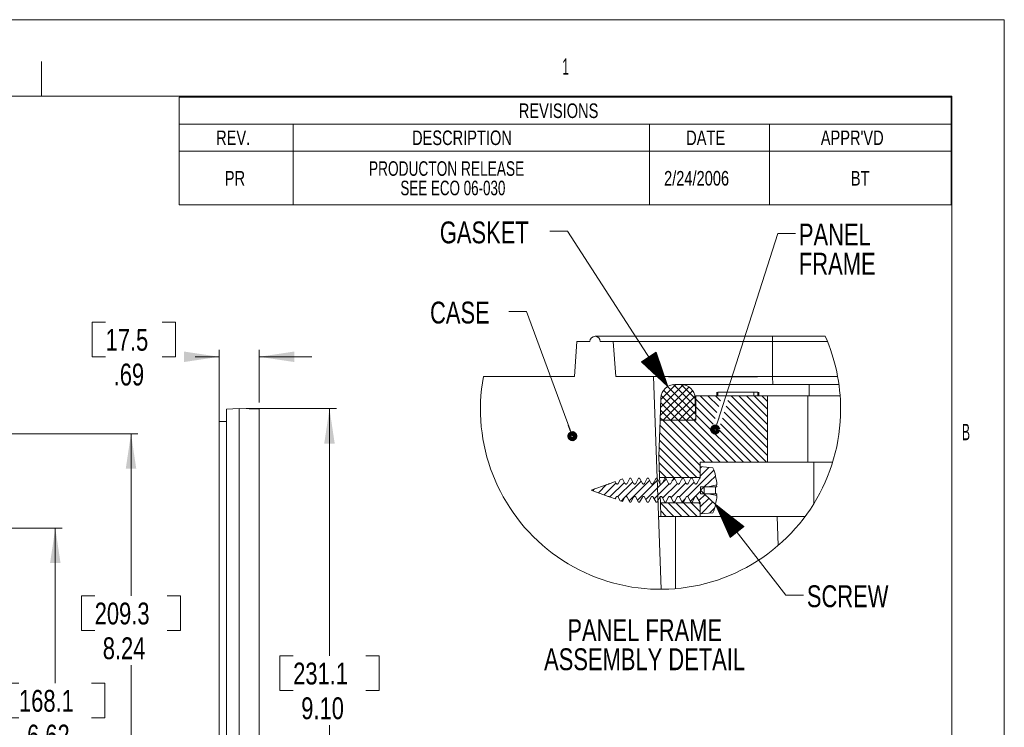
# Model space of a CAD drawing. Header units: inches. Extents: x 0 to 11, y 0 to 8.5.
# Tile 5 of 5: x 5.4 to 11, y 4.5 to 8.5. Entities that reach past the tile are written whole.
import ezdxf

# ---------------------------------------------------------------- set-up
doc = ezdxf.new("R2010")
doc.units = ezdxf.units.IN
doc.header["$MEASUREMENT"] = 0
doc.layers.add('SLD-0', color=7, linetype='Continuous', lineweight=0)
doc.styles.add('SLDTEXTSTYLE2', font='TXT', dxfattribs={"width": 0.75})
doc.styles.add('SLDTEXTSTYLE6', font='TXT', dxfattribs={"width": 0.552632})
doc.styles.add('SLDTEXTSTYLE7', font='TXT', dxfattribs={"width": 0.703125})
doc.styles.add('SLDTEXTSTYLE8', font='TXT', dxfattribs={"width": 0.6875})
doc.dimstyles.new('SLDDIMSTYLE0', dxfattribs={"dimtxt": 0.166667, "dimasz": 0.2, "dimexe": 0, "dimexo": 0.0625, "dimgap": 0.041667, "dimtad": 0, "dimtih": 1, "dimtoh": 1, "dimlfac": 3, "dimzin": 12, "dimdsep": 46, "dimtxsty": 'SLDTEXTSTYLE2', "dimsah": 1, "dimcen": 0.09, "dimadec": 0, "dimazin": 0, "dimtfac": 1, "dimtofl": 0, "dimtmove": 0, "dimatfit": 3, "dimfxl": 1, "dimtolj": 1, "dimtzin": 12, "dimarcsym": 0})
doc.dimstyles.new('SLDDIMSTYLE1', dxfattribs={"dimtxt": 0.166667, "dimasz": 0.2, "dimexe": 0, "dimexo": 0.0625, "dimgap": 0.041667, "dimtad": 0, "dimtih": 1, "dimtoh": 1, "dimlfac": 3, "dimzin": 4, "dimdsep": 46, "dimtxsty": 'SLDTEXTSTYLE2', "dimsah": 1, "dimcen": 0.09, "dimadec": 0, "dimazin": 0, "dimtfac": 1, "dimtofl": 0, "dimtmove": 0, "dimatfit": 3, "dimfxl": 1, "dimtolj": 1, "dimtzin": 12, "dimarcsym": 0})

# ---------------------------------------------------------------- blocks, each defined once
blk = doc.blocks.new('SW_TABLEANNOTATION_0')
at = {"color": 7, "linetype": 'Continuous', "lineweight": 0}
for p, q in [((0, 0), (0, -0.6173)), ((4.4165, 0), (0, 0)), ((4.4165, -0.6173), (4.4165, 0)), ((0, -0.1546), (4.4165, -0.1546)), ((0.6528, -0.1546), (0.6528, -0.3091)), ((2.691, -0.1546), (2.691, -0.3091)), ((3.3774, -0.1546), (3.3774, -0.3091)), ((0, -0.3091), (4.4165, -0.3091)), ((0.6528, -0.3091), (0.6528, -0.6173)), ((2.691, -0.3091), (2.691, -0.6173)), ((3.3774, -0.3091), (3.3774, -0.6173)), ((0, -0.6173), (4.4165, -0.6173))]:
    blk.add_line(p, q, dxfattribs=at)
at = {"color": 7, "linetype": 'Continuous', "lineweight": 0, "attachment_point": 1}
for s, insert, char_height, style in [('REVISIONS', (1.9433, -0.0369), 0.08333, 'SLDTEXTSTYLE2'), ('REV.', (0.212, -0.1915), 0.08333, 'SLDTEXTSTYLE2'), ('DESCRIPTION', (1.3326, -0.1915), 0.083333, 'SLDTEXTSTYLE2'), ('DATE', (2.9006, -0.1915), 0.08333, 'SLDTEXTSTYLE2'), ("APPR'VD", (3.6706, -0.1915), 0.08333, 'SLDTEXTSTYLE2'), ('PRODUCTON RELEASE ', (1.0861, -0.3673), 0.083333, 'SLDTEXTSTYLE7'), ('PR', (0.2618, -0.4228), 0.08333, 'SLDTEXTSTYLE2'), ('2/24/2006', (2.7743, -0.4228), 0.08333, 'SLDTEXTSTYLE2'), ('BT', (3.8426, -0.4228), 0.08333, 'SLDTEXTSTYLE2'), ('SEE ECO 06-030', (1.2661, -0.4784), 0.083333, 'SLDTEXTSTYLE8')]:
    blk.add_mtext(s, dxfattribs=dict(at, insert=insert, char_height=char_height, style=style))
blk = doc.blocks.new('*D8')
at = {"layer": 'SLD-0'}
for p, q in [((4.7138, 5.5934), (5.6112, 5.5934)), ((5.5719, 5.5934), (5.5719, 4.7076)), ((5.2882, 4.7076), (5.2882, 4.5091)), ((5.2882, 4.7076), (5.3642, 4.7076)), ((5.8555, 4.7076), (5.7796, 4.7076)), ((5.8555, 4.7076), (5.8555, 4.5091)), ((5.2882, 4.5091), (5.3642, 4.5091)), ((5.8555, 4.5091), (5.7796, 4.5091)), ((5.5719, 3.3868), (5.5719, 4.3105)), ((4.1904, 3.3868), (5.6112, 3.3868))]:
    blk.add_line(p, q, dxfattribs=at)
for points in [[(5.5719, 5.5934), (5.5419, 5.3934), (5.6019, 5.3934)], [(5.5719, 3.3868), (5.6019, 3.5868), (5.5419, 3.5868)]]:
    blk.add_solid(points, dxfattribs=at)
at = {"layer": 'SLD-0', "char_height": 0.125, "attachment_point": 1, "style": 'SLDTEXTSTYLE2'}
for s, insert in [('168.1', (5.3642, 4.6687)), ('6.62', (5.4103, 4.4702))]:
    blk.add_mtext(s, dxfattribs=dict(at, insert=insert))
blk = doc.blocks.new('*D12')
at = {"layer": 'SLD-0'}
for p, q in [((4.1904, 6.1334), (6.0442, 6.1334)), ((6.0049, 6.1334), (6.0049, 5.2067)), ((5.7212, 5.2067), (5.7212, 5.0082)), ((5.7212, 5.2067), (5.7972, 5.2067)), ((6.2885, 5.2067), (6.2126, 5.2067)), ((6.2885, 5.2067), (6.2885, 5.0082)), ((5.7212, 5.0082), (5.7972, 5.0082)), ((6.2885, 5.0082), (6.2126, 5.0082)), ((6.0049, 3.3868), (6.0049, 4.8097)), ((4.1904, 3.3868), (6.0442, 3.3868))]:
    blk.add_line(p, q, dxfattribs=at)
for points in [[(6.0049, 6.1334), (5.9749, 5.9334), (6.0349, 5.9334)], [(6.0049, 3.3868), (6.0349, 3.5868), (5.9749, 3.5868)]]:
    blk.add_solid(points, dxfattribs=at)
at = {"layer": 'SLD-0', "char_height": 0.125, "attachment_point": 1, "style": 'SLDTEXTSTYLE2'}
for s, insert in [('209.3', (5.7972, 5.1679)), ('8.24', (5.8433, 4.9693))]:
    blk.add_mtext(s, dxfattribs=dict(at, insert=insert))
blk = doc.blocks.new('*D14')
at = {"layer": 'SLD-0'}
for p, q in [((5.7835, 6.7716), (5.7835, 6.573)), ((5.7835, 6.7716), (5.8595, 6.7716)), ((6.2585, 6.7716), (6.1825, 6.7716)), ((6.2585, 6.7716), (6.2585, 6.573)), ((6.5085, 6.0255), (6.5085, 6.6124)), ((6.7385, 6.3121), (6.7385, 6.6124)), ((5.7835, 6.573), (5.8595, 6.573)), ((6.2585, 6.573), (6.1825, 6.573)), ((6.5085, 6.573), (6.3717, 6.573)), ((6.7385, 6.573), (7.0385, 6.573))]:
    blk.add_line(p, q, dxfattribs=at)
for points in [[(6.5085, 6.573), (6.3085, 6.603), (6.3085, 6.543)], [(6.7385, 6.573), (6.9385, 6.543), (6.9385, 6.603)]]:
    blk.add_solid(points, dxfattribs=at)
at = {"layer": 'SLD-0', "char_height": 0.125, "attachment_point": 1, "style": 'SLDTEXTSTYLE2'}
for s, insert in [('17.5', (5.8595, 6.7327)), ('.69', (5.9057, 6.5342))]:
    blk.add_mtext(s, dxfattribs=dict(at, insert=insert))
blk = doc.blocks.new('*D15')
at = {"layer": 'SLD-0'}
for p, q in [((6.6629, 6.2768), (7.1795, 6.2768)), ((7.1401, 6.2768), (7.1401, 4.8636)), ((6.8565, 4.8636), (6.8565, 4.6651)), ((6.8565, 4.8636), (6.9324, 4.8636)), ((7.4238, 4.8636), (7.3478, 4.8636)), ((7.4238, 4.8636), (7.4238, 4.6651)), ((6.8565, 4.6651), (6.9324, 4.6651)), ((7.4238, 4.6651), (7.3478, 4.6651)), ((7.1401, 3.2434), (7.1401, 4.4666)), ((6.6629, 3.2434), (7.1795, 3.2434))]:
    blk.add_line(p, q, dxfattribs=at)
for points in [[(7.1401, 6.2768), (7.1101, 6.0768), (7.1701, 6.0768)], [(7.1401, 3.2434), (7.1701, 3.4434), (7.1101, 3.4434)]]:
    blk.add_solid(points, dxfattribs=at)
at = {"layer": 'SLD-0', "char_height": 0.125, "attachment_point": 1, "style": 'SLDTEXTSTYLE2'}
for s, insert in [('231.1', (6.9324, 4.8248)), ('9.10', (6.9786, 4.6262))]:
    blk.add_mtext(s, dxfattribs=dict(at, insert=insert))

msp = doc.modelspace()

# ---------------------------------------------------------------- linework, layer by layer
at = {"color": 7, "linetype": 'Continuous', "lineweight": 15}
for p, q in [((6.5519, 6.2743), (6.6235, 6.2768)), ((6.5519, 5.9861), (6.5519, 6.2743)), ((6.6235, 6.2768), (6.6235, 5.9886)), ((6.6235, 6.2768), (6.7385, 6.2728)), ((6.7385, 6.2728), (6.7385, 5.9846)), ((6.5085, 6.2028), (6.5519, 6.2028)), ((6.5085, 5.9861), (6.5085, 6.2028)), ((6.5085, 3.5341), (6.5085, 5.9861)), ((6.5519, 3.5341), (6.5519, 5.9861)), ((6.6235, 3.5316), (6.6235, 5.9886)), ((6.7385, 3.5356), (6.7385, 5.9846))]:
    msp.add_line(p, q, dxfattribs=at)
at = {"layer": 'SLD-0', "color": 179, "linetype": 'Continuous'}
for p, q in [((0, 8.5), (11, 8.5)), ((11, 0), (11, 8.5)), ((10.7, 8.0635), (0.287, 8.0635)), ((10.7, 0.404), (10.7, 8.0635)), ((8.555, 6.6601), (8.5411, 6.4601)), ((8.555, 6.6601), (8.6291, 6.6601)), ((9.6736, 6.6901), (8.6591, 6.6901)), ((8.6891, 6.6601), (8.7631, 6.6601)), ((8.7771, 6.4601), (8.7631, 6.6601)), ((8.7631, 6.6601), (9.6736, 6.6601)), ((9.976, 6.6901), (9.6736, 6.6901)), ((9.6736, 6.6901), (9.6736, 6.6601)), ((9.6736, 6.6601), (9.6736, 6.4601)), ((9.6736, 6.6601), (9.9887, 6.6601)), ((8.0205, 6.4601), (8.5411, 6.4601)), ((8.7771, 6.4601), (8.9941, 6.4601)), ((8.9941, 6.4601), (9.0365, 5.2439)), ((9.6736, 6.4601), (8.9941, 6.4601)), ((10.0468, 6.4601), (9.6736, 6.4601)), ((9.6752, 6.4151), (9.6736, 6.4601)), ((9.1965, 6.4016), (9.0324, 6.2375)), ((9.1648, 6.4141), (9.034, 6.2833)), ((9.1217, 6.4151), (9.0356, 6.3291)), ((9.2186, 6.3795), (9.0492, 6.2101)), ((9.0513, 6.3823), (9.2235, 6.2101)), ((9.0743, 6.4035), (9.2353, 6.2425)), ((9.1073, 6.4147), (9.2337, 6.2883)), ((9.152, 6.4151), (9.1158, 6.4151)), ((9.152, 6.4151), (9.1158, 6.4151)), ((9.1511, 6.4151), (9.2321, 6.3341)), ((9.8839, 6.4151), (9.152, 6.4151)), ((9.3551, 6.3701), (9.3551, 6.3501)), ((9.361, 6.3701), (9.361, 6.3501)), ((9.5666, 6.3701), (9.361, 6.3701)), ((9.5666, 6.3701), (9.5666, 6.3501)), ((9.5901, 6.3701), (9.5666, 6.3701)), ((9.5901, 6.3701), (9.5901, 6.3501)), ((9.596, 6.3701), (9.596, 6.3501)), ((10.0541, 6.4151), (9.8839, 6.4151)), ((9.8839, 6.4151), (9.8839, 6.3501)), ((9.0359, 6.3379), (9.0314, 6.2101)), ((9.0314, 6.2101), (9.0359, 6.3379)), ((9.0349, 6.3103), (9.1351, 6.2101)), ((9.0376, 6.3518), (9.1793, 6.2101)), ((9.231, 6.3477), (9.0934, 6.2101)), ((9.2364, 6.2101), (9.232, 6.3379)), ((9.232, 6.3379), (9.2364, 6.2101)), ((9.236, 6.3379), (9.232, 6.3379)), ((9.646, 6.3501), (9.236, 6.3501)), ((9.236, 6.3501), (9.236, 6.2101)), ((9.236, 6.3501), (9.236, 6.2101)), ((9.646, 6.3501), (9.236, 6.3501)), ((9.3456, 6.2206), (9.236, 6.3302)), ((9.3561, 6.2543), (9.2603, 6.3501)), ((9.3666, 6.288), (9.3045, 6.3501)), ((9.3772, 6.3216), (9.3487, 6.3501)), ((9.646, 6.097), (9.4191, 6.3239)), ((9.646, 6.1412), (9.437, 6.3501)), ((9.646, 6.1854), (9.4812, 6.3501)), ((9.646, 6.2296), (9.5254, 6.3501)), ((9.646, 6.2738), (9.5696, 6.3501)), ((9.646, 6.318), (9.6138, 6.3501)), ((9.646, 5.9701), (9.646, 6.3501)), ((9.646, 6.3501), (9.646, 5.9701)), ((9.646, 6.3501), (9.876, 6.3501)), ((9.876, 6.3501), (9.876, 5.9701)), ((10.061, 6.3501), (9.876, 6.3501)), ((9.0334, 6.2676), (9.0909, 6.2101)), ((9.2331, 6.3056), (9.1376, 6.2101)), ((9.2346, 6.2629), (9.1818, 6.2101)), ((9.3351, 6.1869), (9.236, 6.286)), ((9.646, 6.0086), (9.3981, 6.2565)), ((9.646, 6.0528), (9.4086, 6.2902)), ((9.0311, 6.2101), (9.0239, 6.0051)), ((9.0239, 6.0051), (9.0311, 6.2101)), ((9.236, 6.2101), (9.0311, 6.2101)), ((9.236, 6.2101), (9.0311, 6.2101)), ((9.0314, 6.2101), (9.2364, 6.2101)), ((9.032, 6.2249), (9.0467, 6.2101)), ((9.2867, 5.9701), (9.0467, 6.2101)), ((9.3309, 5.9701), (9.0909, 6.2101)), ((9.3751, 5.9701), (9.1351, 6.2101)), ((9.4193, 5.9701), (9.1793, 6.2101)), ((9.4635, 5.9701), (9.2235, 6.2101)), ((9.236, 6.2201), (9.226, 6.2101)), ((9.5077, 5.9701), (9.236, 6.2418)), ((9.6403, 5.9701), (9.3875, 6.2228)), ((9.261, 5.9075), (9.0286, 6.1398)), ((9.261, 5.9517), (9.0301, 6.1825)), ((9.5519, 5.9701), (9.3665, 6.1555)), ((9.5961, 5.9701), (9.377, 6.1892)), ((9.2421, 5.8821), (9.0271, 6.0971)), ((9.1979, 5.8821), (9.0257, 6.0544)), ((9.0239, 6.0051), (9.0282, 5.8821)), ((9.0239, 6.0051), (9.0282, 5.8821)), ((9.1537, 5.8821), (9.0242, 6.0117)), ((9.261, 5.8821), (9.261, 5.9701)), ((9.261, 5.9701), (9.646, 5.9701)), ((9.261, 5.9701), (9.646, 5.9701)), ((9.261, 5.9701), (9.261, 5.8821)), ((9.876, 5.9701), (9.646, 5.9701)), ((10.0179, 5.9701), (9.876, 5.9701)), ((9.911, 5.9701), (9.911, 5.7341)), ((9.1096, 5.8821), (9.0253, 5.9664)), ((9.0654, 5.8821), (9.0269, 5.9206)), ((9.3386, 5.925), (9.1879, 5.7743)), ((9.3336, 5.9388), (9.261, 5.9451)), ((9.261, 5.9451), (9.261, 5.8791)), ((9.261, 5.9451), (9.261, 5.8791)), ((9.261, 5.9451), (9.3336, 5.9388)), ((9.2696, 5.9444), (9.261, 5.9357)), ((9.3103, 5.9408), (9.261, 5.8915)), ((8.7743, 5.8596), (8.7412, 5.8477)), ((8.7412, 5.8477), (8.7743, 5.8596)), ((8.7797, 5.8492), (8.7743, 5.8596)), ((8.7743, 5.8596), (8.7797, 5.8492)), ((8.8747, 5.8588), (8.7896, 5.7737)), ((8.803, 5.8698), (8.7922, 5.8492)), ((8.7922, 5.8492), (8.803, 5.8698)), ((8.8164, 5.8746), (8.803, 5.8698)), ((8.803, 5.8698), (8.8164, 5.8746)), ((8.8297, 5.8492), (8.8164, 5.8746)), ((8.8164, 5.8746), (8.8297, 5.8492)), ((8.9227, 5.8626), (8.8355, 5.7754)), ((8.8579, 5.8791), (8.8422, 5.8492)), ((8.8422, 5.8492), (8.8579, 5.8791)), ((8.9707, 5.8664), (8.8536, 5.7493)), ((8.8641, 5.8791), (8.8579, 5.8791)), ((8.8641, 5.8791), (8.8579, 5.8791)), ((8.8797, 5.8492), (8.8641, 5.8791)), ((8.8641, 5.8791), (8.8797, 5.8492)), ((8.9079, 5.8791), (8.8922, 5.8492)), ((8.8922, 5.8492), (8.9079, 5.8791)), ((9.0187, 5.8703), (8.9016, 5.7531)), ((8.9141, 5.8791), (8.9079, 5.8791)), ((8.9141, 5.8791), (8.9079, 5.8791)), ((8.9297, 5.8492), (8.9141, 5.8791)), ((8.9141, 5.8791), (8.9297, 5.8492)), ((8.9579, 5.8791), (8.9422, 5.8492)), ((8.9422, 5.8492), (8.9579, 5.8791)), ((8.9641, 5.8791), (8.9579, 5.8791)), ((8.9641, 5.8791), (8.9579, 5.8791)), ((8.9797, 5.8492), (8.9641, 5.8791)), ((8.9641, 5.8791), (8.9797, 5.8492)), ((9.0079, 5.8791), (8.9922, 5.8492)), ((8.9922, 5.8492), (9.0079, 5.8791)), ((9.0141, 5.8791), (9.0079, 5.8791)), ((9.0141, 5.8791), (9.0079, 5.8791)), ((9.0297, 5.8492), (9.0141, 5.8791)), ((9.0141, 5.8791), (9.0297, 5.8492)), ((9.0282, 5.8821), (9.261, 5.8821)), ((9.0282, 5.8821), (9.261, 5.8821)), ((9.0579, 5.8791), (9.0422, 5.8492)), ((9.0422, 5.8492), (9.0579, 5.8791)), ((9.0667, 5.8741), (9.0426, 5.8499)), ((9.0641, 5.8791), (9.0579, 5.8791)), ((9.0641, 5.8791), (9.0579, 5.8791)), ((9.0797, 5.8492), (9.0641, 5.8791)), ((9.0641, 5.8791), (9.0797, 5.8492)), ((9.1079, 5.8791), (9.0922, 5.8492)), ((9.0922, 5.8492), (9.1079, 5.8791)), ((9.1148, 5.8779), (9.099, 5.8621)), ((9.1141, 5.8791), (9.1079, 5.8791)), ((9.1141, 5.8791), (9.1079, 5.8791)), ((9.1297, 5.8492), (9.1141, 5.8791)), ((9.1141, 5.8791), (9.1297, 5.8492)), ((9.1579, 5.8791), (9.1422, 5.8492)), ((9.1422, 5.8492), (9.1579, 5.8791)), ((9.1602, 5.8791), (9.1553, 5.8743)), ((9.1641, 5.8791), (9.1579, 5.8791)), ((9.1641, 5.8791), (9.1579, 5.8791)), ((9.1797, 5.8492), (9.1641, 5.8791)), ((9.1641, 5.8791), (9.1797, 5.8492)), ((9.2079, 5.8791), (9.1922, 5.8492)), ((9.1922, 5.8492), (9.2079, 5.8791)), ((9.2141, 5.8791), (9.2079, 5.8791)), ((9.2141, 5.8791), (9.2079, 5.8791)), ((9.2297, 5.8492), (9.2141, 5.8791)), ((9.2141, 5.8791), (9.2297, 5.8492)), ((9.2579, 5.8791), (9.2422, 5.8492)), ((9.2422, 5.8492), (9.2579, 5.8791)), ((9.261, 5.8791), (9.2579, 5.8791)), ((9.261, 5.8791), (9.2579, 5.8791)), ((9.284, 5.8301), (9.3485, 5.8911)), ((9.284, 5.8301), (9.3485, 5.8911)), ((8.7349, 5.8455), (8.636, 5.8101)), ((8.636, 5.8101), (8.7349, 5.8455)), ((8.636, 5.8101), (8.7349, 5.7747)), ((8.7349, 5.7747), (8.636, 5.8101)), ((8.6566, 5.8175), (8.6457, 5.8066)), ((8.7254, 5.8421), (8.6783, 5.795)), ((8.7787, 5.8512), (8.7109, 5.7834)), ((8.736, 5.8454), (8.7349, 5.8455)), ((8.8267, 5.855), (8.7434, 5.7717)), ((9.0386, 5.846), (8.9496, 5.7569)), ((9.0831, 5.8462), (8.9976, 5.7607)), ((9.13, 5.8489), (9.0456, 5.7646)), ((9.1779, 5.8527), (9.0936, 5.7684)), ((9.2259, 5.8565), (9.1414, 5.7719)), ((9.2628, 5.805), (9.2048, 5.747)), ((9.2628, 5.8301), (9.284, 5.8301)), ((9.2628, 5.8101), (9.2628, 5.8301)), ((9.2628, 5.8301), (9.2628, 5.8101)), ((9.2628, 5.8301), (9.284, 5.8301)), ((9.284, 5.8301), (9.2628, 5.8101)), ((9.2628, 5.7901), (9.2628, 5.8101)), ((9.2628, 5.8101), (9.284, 5.7901)), ((9.2628, 5.8101), (9.2628, 5.7901)), ((9.3065, 5.8301), (9.284, 5.8301)), ((9.284, 5.8301), (9.284, 5.7901)), ((9.3561, 5.8408), (9.3065, 5.8301)), ((9.3065, 5.8301), (9.3561, 5.8301)), ((9.354, 5.8404), (9.3561, 5.8301)), ((8.7349, 5.7747), (8.736, 5.7748)), ((8.7412, 5.7725), (8.7743, 5.7607)), ((8.7743, 5.7607), (8.7412, 5.7725)), ((8.7743, 5.7607), (8.7797, 5.771)), ((8.7797, 5.771), (8.7743, 5.7607)), ((8.7922, 5.771), (8.803, 5.7504)), ((8.803, 5.7504), (8.7922, 5.771)), ((8.803, 5.7504), (8.8164, 5.7456)), ((8.8164, 5.7456), (8.803, 5.7504)), ((8.8282, 5.7681), (8.8085, 5.7484)), ((8.8164, 5.7456), (8.8297, 5.771)), ((8.8297, 5.771), (8.8164, 5.7456)), ((8.8422, 5.771), (8.8579, 5.7411)), ((8.8579, 5.7411), (8.8422, 5.771)), ((8.8641, 5.7411), (8.8797, 5.771)), ((8.8797, 5.771), (8.8641, 5.7411)), ((8.8922, 5.771), (8.9079, 5.7411)), ((8.9079, 5.7411), (8.8922, 5.771)), ((8.9141, 5.7411), (8.9297, 5.771)), ((8.9297, 5.771), (8.9141, 5.7411)), ((8.9422, 5.771), (8.9579, 5.7411)), ((8.9579, 5.7411), (8.9422, 5.771)), ((8.9641, 5.7411), (8.9797, 5.771)), ((8.9797, 5.771), (8.9641, 5.7411)), ((8.9922, 5.771), (9.0079, 5.7411)), ((9.0079, 5.7411), (8.9922, 5.771)), ((9.0141, 5.7411), (9.0297, 5.771)), ((9.0297, 5.771), (9.0141, 5.7411)), ((9.0422, 5.771), (9.0579, 5.7411)), ((9.0579, 5.7411), (9.0422, 5.771)), ((9.0641, 5.7411), (9.0797, 5.771)), ((9.0797, 5.771), (9.0641, 5.7411)), ((9.0922, 5.771), (9.1079, 5.7411)), ((9.1079, 5.7411), (9.0922, 5.771)), ((9.118, 5.7485), (9.1106, 5.7411)), ((9.1141, 5.7411), (9.1297, 5.771)), ((9.1297, 5.771), (9.1141, 5.7411)), ((9.1422, 5.771), (9.1579, 5.7411)), ((9.1579, 5.7411), (9.1422, 5.771)), ((9.1743, 5.7607), (9.1568, 5.7432)), ((9.1641, 5.7411), (9.1797, 5.771)), ((9.1797, 5.771), (9.1641, 5.7411)), ((9.1922, 5.771), (9.2079, 5.7411)), ((9.2079, 5.7411), (9.1922, 5.771)), ((9.2141, 5.7411), (9.2297, 5.771)), ((9.2297, 5.771), (9.2141, 5.7411)), ((9.2422, 5.771), (9.2579, 5.7411)), ((9.2579, 5.7411), (9.2422, 5.771)), ((9.2882, 5.7862), (9.2528, 5.7508)), ((9.3109, 5.7647), (9.261, 5.7148)), ((9.284, 5.7901), (9.2628, 5.7901)), ((9.284, 5.7901), (9.2628, 5.7901)), ((9.3485, 5.7291), (9.284, 5.7901)), ((9.3485, 5.7291), (9.284, 5.7901)), ((9.3065, 5.7901), (9.284, 5.7901)), ((9.3561, 5.7901), (9.3065, 5.7901)), ((9.3561, 5.7794), (9.3065, 5.7901)), ((9.3561, 5.7901), (9.354, 5.7799)), ((8.8579, 5.7411), (8.8641, 5.7411)), ((8.8579, 5.7411), (8.8641, 5.7411)), ((8.9079, 5.7411), (8.9141, 5.7411)), ((8.9079, 5.7411), (8.9141, 5.7411)), ((8.9579, 5.7411), (8.9641, 5.7411)), ((8.9579, 5.7411), (8.9641, 5.7411)), ((9.0079, 5.7411), (9.0141, 5.7411)), ((9.0079, 5.7411), (9.0141, 5.7411)), ((9.261, 5.7381), (9.0333, 5.7381)), ((9.0333, 5.7381), (9.036, 5.6601)), ((9.0333, 5.7381), (9.036, 5.6601)), ((9.261, 5.7381), (9.0333, 5.7381)), ((9.0333, 5.7374), (9.1106, 5.6601)), ((9.0349, 5.6916), (9.0664, 5.6601)), ((9.0579, 5.7411), (9.0641, 5.7411)), ((9.0579, 5.7411), (9.0641, 5.7411)), ((9.0768, 5.7381), (9.1548, 5.6601)), ((9.1079, 5.7411), (9.1141, 5.7411)), ((9.1079, 5.7411), (9.1141, 5.7411)), ((9.121, 5.7381), (9.199, 5.6601)), ((9.1579, 5.7411), (9.1641, 5.7411)), ((9.1579, 5.7411), (9.1641, 5.7411)), ((9.1652, 5.7381), (9.2432, 5.6601)), ((9.2079, 5.7411), (9.2141, 5.7411)), ((9.2079, 5.7411), (9.2141, 5.7411)), ((9.2094, 5.7381), (9.261, 5.6865)), ((9.2536, 5.7381), (9.261, 5.7307)), ((9.2579, 5.7411), (9.261, 5.7411)), ((9.2579, 5.7411), (9.261, 5.7411)), ((9.261, 5.7411), (9.261, 5.6751)), ((9.261, 5.7411), (9.261, 5.6751)), ((9.261, 5.6601), (9.261, 5.7381)), ((9.261, 5.7381), (9.261, 5.6601)), ((9.3336, 5.7432), (9.266, 5.6756)), ((9.3429, 5.7083), (9.3144, 5.6798)), ((9.036, 5.6601), (9.022, 5.6601)), ((9.036, 5.6601), (9.261, 5.6601)), ((9.261, 5.6601), (9.036, 5.6601)), ((9.1191, 5.2474), (9.1191, 5.6601)), ((9.261, 5.6751), (9.3336, 5.6815)), ((9.3336, 5.6815), (9.261, 5.6751)), ((9.8609, 5.6601), (9.261, 5.6601)), ((9.7074, 5.4947), (9.7016, 5.6601))]:
    msp.add_line(p, q, dxfattribs=at)
at = {"layer": 'SLD-0'}
msp.add_line((5.4935, 8.0635), (5.4935, 8.2604), dxfattribs=at)
at = {"layer": 'SLD-0', "color": 179}
for p, q in [((8.5013, 7.2908), (8.4013, 7.2908)), ((9.075, 6.4039), (8.5013, 7.2908)), ((9.3464, 6.1573), (9.7054, 7.2787)), ((9.7054, 7.2787), (9.8054, 7.2787)), ((8.2661, 6.8325), (8.1661, 6.8325)), ((8.5293, 6.1194), (8.2661, 6.8325)), ((9.0084, 6.599), (8.9244, 6.5447)), ((9.0381, 6.461), (8.9941, 6.5898)), ((9.0403, 6.4577), (8.995, 6.5903)), ((9.0425, 6.4543), (8.9958, 6.5909)), ((9.0446, 6.451), (8.9966, 6.5914)), ((9.0468, 6.4476), (8.9975, 6.592)), ((9.049, 6.4442), (8.9983, 6.5925)), ((9.0511, 6.4409), (8.9992, 6.593)), ((9.0533, 6.4375), (9, 6.5936)), ((9.0555, 6.4342), (9.0008, 6.5941)), ((9.0577, 6.4308), (9.0017, 6.5947)), ((9.0598, 6.4274), (9.0025, 6.5952)), ((9.062, 6.4241), (9.0034, 6.5958)), ((9.0642, 6.4207), (9.0042, 6.5963)), ((9.0664, 6.4174), (9.005, 6.5968)), ((9.0685, 6.414), (9.0059, 6.5974)), ((9.0707, 6.4107), (9.0067, 6.5979)), ((9.0729, 6.4073), (9.0075, 6.5985)), ((9.075, 6.4039), (9.0084, 6.599)), ((9.075, 6.4039), (8.9244, 6.5447)), ((9.0729, 6.4073), (8.9253, 6.5452)), ((9.0707, 6.4107), (8.9261, 6.5458)), ((9.0685, 6.414), (8.9269, 6.5463)), ((9.0664, 6.4174), (8.9278, 6.5469)), ((9.0642, 6.4207), (8.9286, 6.5474)), ((9.062, 6.4241), (8.9295, 6.548)), ((9.0598, 6.4274), (8.9303, 6.5485)), ((9.0577, 6.4308), (8.9311, 6.549)), ((9.0555, 6.4342), (8.932, 6.5496)), ((9.0533, 6.4375), (8.9328, 6.5501)), ((9.0511, 6.4409), (8.9337, 6.5507)), ((9.049, 6.4442), (8.9345, 6.5512)), ((9.0468, 6.4476), (8.9353, 6.5518)), ((9.0446, 6.451), (8.9362, 6.5523)), ((9.0425, 6.4543), (8.937, 6.5528)), ((9.0403, 6.4577), (8.9379, 6.5534)), ((9.0381, 6.461), (8.9387, 6.5539)), ((9.0359, 6.4644), (8.9395, 6.5545)), ((9.0338, 6.4677), (8.9404, 6.555)), ((9.0316, 6.4711), (8.9412, 6.5556)), ((9.0294, 6.4745), (8.9421, 6.5561)), ((9.0272, 6.4778), (8.9429, 6.5567)), ((9.0251, 6.4812), (8.9437, 6.5572)), ((9.0229, 6.4845), (8.9446, 6.5577)), ((9.0207, 6.4879), (8.9454, 6.5583)), ((9.0186, 6.4913), (8.9463, 6.5588)), ((9.0164, 6.4946), (8.9471, 6.5594)), ((9.0142, 6.498), (8.9479, 6.5599)), ((9.012, 6.5013), (8.9488, 6.5605)), ((9.0099, 6.5047), (8.9496, 6.561)), ((9.0077, 6.508), (8.9505, 6.5615)), ((9.0055, 6.5114), (8.9513, 6.5621)), ((9.0033, 6.5148), (8.9521, 6.5626)), ((9.0012, 6.5181), (8.953, 6.5632)), ((8.999, 6.5215), (8.9538, 6.5637)), ((8.9968, 6.5248), (8.9547, 6.5643)), ((8.9947, 6.5282), (8.9555, 6.5648)), ((8.9925, 6.5316), (8.9563, 6.5653)), ((8.9903, 6.5349), (8.9572, 6.5659)), ((8.9881, 6.5383), (8.958, 6.5664)), ((8.986, 6.5416), (8.9589, 6.567)), ((8.9838, 6.545), (8.9597, 6.5675)), ((8.9816, 6.5484), (8.9605, 6.5681)), ((8.9794, 6.5517), (8.9614, 6.5686)), ((8.9773, 6.5551), (8.9622, 6.5691)), ((8.9751, 6.5584), (8.963, 6.5697)), ((8.9729, 6.5618), (8.9639, 6.5702)), ((8.9708, 6.5651), (8.9647, 6.5708)), ((8.9686, 6.5685), (8.9656, 6.5713)), ((8.9686, 6.5685), (8.9672, 6.5724)), ((8.9708, 6.5651), (8.9681, 6.5729)), ((8.9729, 6.5618), (8.9689, 6.5735)), ((8.9751, 6.5584), (8.9698, 6.574)), ((8.9773, 6.5551), (8.9706, 6.5746)), ((8.9794, 6.5517), (8.9714, 6.5751)), ((8.9816, 6.5484), (8.9723, 6.5757)), ((8.9838, 6.545), (8.9731, 6.5762)), ((8.986, 6.5416), (8.974, 6.5767)), ((8.9881, 6.5383), (8.9748, 6.5773)), ((8.9903, 6.5349), (8.9756, 6.5778)), ((8.9925, 6.5316), (8.9765, 6.5784)), ((8.9947, 6.5282), (8.9773, 6.5789)), ((8.9968, 6.5248), (8.9782, 6.5795)), ((8.999, 6.5215), (8.979, 6.58)), ((9.0012, 6.5181), (8.9798, 6.5806)), ((9.0033, 6.5148), (8.9807, 6.5811)), ((9.0055, 6.5114), (8.9815, 6.5816)), ((9.0077, 6.508), (8.9824, 6.5822)), ((9.0099, 6.5047), (8.9832, 6.5827)), ((9.012, 6.5013), (8.984, 6.5833)), ((9.0142, 6.498), (8.9849, 6.5838)), ((9.0164, 6.4946), (8.9857, 6.5844)), ((9.0186, 6.4913), (8.9866, 6.5849)), ((9.0207, 6.4879), (8.9874, 6.5854)), ((9.0229, 6.4845), (8.9882, 6.586)), ((9.0251, 6.4812), (8.9891, 6.5865)), ((9.0272, 6.4778), (8.9899, 6.5871)), ((9.0294, 6.4745), (8.9908, 6.5876)), ((9.0316, 6.4711), (8.9916, 6.5882)), ((9.0338, 6.4677), (8.9924, 6.5887)), ((9.0359, 6.4644), (8.9933, 6.5892)), ((9.3485, 5.7291), (9.751, 5.211)), ((9.3485, 5.7291), (9.4317, 5.5405)), ((9.3485, 5.7291), (9.5107, 5.6019)), ((9.351, 5.726), (9.4325, 5.5411)), ((9.351, 5.726), (9.5099, 5.6012)), ((9.3534, 5.7228), (9.4333, 5.5417)), ((9.3534, 5.7228), (9.5091, 5.6006)), ((9.3559, 5.7196), (9.4341, 5.5423)), ((9.3559, 5.7196), (9.5083, 5.6)), ((9.3583, 5.7165), (9.4349, 5.543)), ((9.3583, 5.7165), (9.5075, 5.5994)), ((9.3608, 5.7133), (9.4357, 5.5436)), ((9.3608, 5.7133), (9.5067, 5.5988)), ((9.3632, 5.7102), (9.4364, 5.5442)), ((9.3632, 5.7102), (9.5059, 5.5982)), ((9.3657, 5.707), (9.4372, 5.5448)), ((9.3657, 5.707), (9.5052, 5.5976)), ((9.3681, 5.7039), (9.438, 5.5454)), ((9.3681, 5.7039), (9.5044, 5.5969)), ((9.3706, 5.7007), (9.4388, 5.546)), ((9.3706, 5.7007), (9.5036, 5.5963)), ((9.373, 5.6975), (9.4396, 5.5466)), ((9.373, 5.6975), (9.5028, 5.5957)), ((9.3755, 5.6944), (9.4404, 5.5473)), ((9.3755, 5.6944), (9.502, 5.5951)), ((9.378, 5.6912), (9.4412, 5.5479)), ((9.378, 5.6912), (9.5012, 5.5945)), ((9.3804, 5.6881), (9.442, 5.5485)), ((9.3804, 5.6881), (9.5004, 5.5939)), ((9.3829, 5.6849), (9.4428, 5.5491)), ((9.3829, 5.6849), (9.4996, 5.5933)), ((9.3853, 5.6817), (9.4436, 5.5497)), ((9.3853, 5.6817), (9.4988, 5.5926)), ((9.3878, 5.6786), (9.4443, 5.5503)), ((9.3878, 5.6786), (9.498, 5.592)), ((9.3902, 5.6754), (9.4451, 5.5509)), ((9.3902, 5.6754), (9.4973, 5.5914)), ((9.3927, 5.6723), (9.4459, 5.5515)), ((9.3927, 5.6723), (9.4965, 5.5908)), ((9.3951, 5.6691), (9.4467, 5.5522)), ((9.3951, 5.6691), (9.4957, 5.5902)), ((9.3976, 5.6659), (9.4475, 5.5528)), ((9.3976, 5.6659), (9.4949, 5.5896)), ((9.4, 5.6628), (9.4483, 5.5534)), ((9.4, 5.6628), (9.4941, 5.589)), ((9.4025, 5.6596), (9.4491, 5.554)), ((9.4025, 5.6596), (9.4933, 5.5884)), ((9.4049, 5.6565), (9.4499, 5.5546)), ((9.4049, 5.6565), (9.4925, 5.5877)), ((9.4074, 5.6533), (9.4507, 5.5552)), ((9.4074, 5.6533), (9.4917, 5.5871)), ((9.4099, 5.6502), (9.4515, 5.5558)), ((9.4099, 5.6502), (9.4909, 5.5865)), ((9.4123, 5.647), (9.4522, 5.5565)), ((9.4123, 5.647), (9.4902, 5.5859)), ((9.4148, 5.6438), (9.453, 5.5571)), ((9.4148, 5.6438), (9.4894, 5.5853)), ((9.4172, 5.6407), (9.4538, 5.5577)), ((9.4172, 5.6407), (9.4886, 5.5847)), ((9.4197, 5.6375), (9.4546, 5.5583)), ((9.4197, 5.6375), (9.4878, 5.5841)), ((9.4221, 5.6344), (9.4554, 5.5589)), ((9.4221, 5.6344), (9.487, 5.5834)), ((9.4246, 5.6312), (9.4562, 5.5595)), ((9.4246, 5.6312), (9.4862, 5.5828)), ((9.427, 5.628), (9.457, 5.5601)), ((9.427, 5.628), (9.4854, 5.5822)), ((9.4295, 5.6249), (9.4578, 5.5607)), ((9.4295, 5.6249), (9.4846, 5.5816)), ((9.4317, 5.5405), (9.5107, 5.6019)), ((9.4319, 5.6217), (9.4586, 5.5614)), ((9.4319, 5.6217), (9.4838, 5.581)), ((9.4344, 5.6186), (9.4594, 5.562)), ((9.4344, 5.6186), (9.483, 5.5804)), ((9.4368, 5.6154), (9.4601, 5.5626)), ((9.4368, 5.6154), (9.4823, 5.5798)), ((9.4393, 5.6122), (9.4609, 5.5632)), ((9.4393, 5.6122), (9.4815, 5.5792)), ((9.4418, 5.6091), (9.4617, 5.5638)), ((9.4418, 5.6091), (9.4807, 5.5785)), ((9.4442, 5.6059), (9.4625, 5.5644)), ((9.4442, 5.6059), (9.4799, 5.5779)), ((9.4467, 5.6028), (9.4633, 5.565)), ((9.4467, 5.6028), (9.4791, 5.5773)), ((9.4491, 5.5996), (9.4641, 5.5657)), ((9.4491, 5.5996), (9.4783, 5.5767)), ((9.4516, 5.5965), (9.4649, 5.5663)), ((9.4516, 5.5965), (9.4775, 5.5761)), ((9.454, 5.5933), (9.4657, 5.5669)), ((9.454, 5.5933), (9.4767, 5.5755)), ((9.4565, 5.5901), (9.4665, 5.5675)), ((9.4565, 5.5901), (9.4759, 5.5749)), ((9.4589, 5.587), (9.4672, 5.5681)), ((9.4589, 5.587), (9.4751, 5.5742)), ((9.4614, 5.5838), (9.468, 5.5687)), ((9.4614, 5.5838), (9.4744, 5.5736)), ((9.4638, 5.5807), (9.4688, 5.5693)), ((9.4638, 5.5807), (9.4736, 5.573)), ((9.4663, 5.5775), (9.4696, 5.57)), ((9.4663, 5.5775), (9.4728, 5.5724)), ((9.4687, 5.5743), (9.4704, 5.5706)), ((9.4687, 5.5743), (9.472, 5.5718)), ((9.751, 5.211), (9.851, 5.211))]:
    msp.add_line(p, q, dxfattribs=at)
at = {"layer": 'SLD-0', "color": 7, "linetype": 'Continuous'}
for p, q in [((9.3566, 6.189), (9.3668, 6.2208)), ((8.5177, 6.1506), (8.5062, 6.1819))]:
    msp.add_line(p, q, dxfattribs=at)
at = {"layer": 'SLD-0', "color": 179, "linetype": 'Continuous', "lineweight": 0}
for p, q in [((9.0283, 5.881), (9.0282, 5.8821)), ((9.0284, 5.8778), (9.0283, 5.881)), ((9.0286, 5.8725), (9.0284, 5.8778)), ((9.0288, 5.8653), (9.0286, 5.8725)), ((9.0291, 5.8564), (9.0288, 5.8653)), ((9.0295, 5.8461), (9.0291, 5.8564)), ((9.0295, 5.8457), (9.0295, 5.8461)), ((9.348, 5.8301), (9.3485, 5.8101)), ((9.3485, 5.8101), (9.348, 5.7901)), ((9.032, 5.7741), (9.032, 5.7743)), ((9.0324, 5.7638), (9.032, 5.7741)), ((9.0327, 5.755), (9.0324, 5.7638)), ((9.0329, 5.7478), (9.0327, 5.755)), ((9.0331, 5.7425), (9.0329, 5.7478)), ((9.0332, 5.7392), (9.0331, 5.7425)), ((9.0333, 5.7381), (9.0332, 5.7392))]:
    msp.add_line(p, q, dxfattribs=at)
at = {"layer": 'SLD-0', "color": 7, "linetype": 'Continuous', "lineweight": 158}
for centre in [(9.3464, 6.1573), (8.5293, 6.1194)]:
    msp.add_circle(centre, 0.0167, dxfattribs=at)
at = {"layer": 'SLD-0', "color": 179, "linetype": 'Continuous'}
for centre, radius, start, end in [((8.6591, 6.6601), 0.03, 0, 180), ((9.0337, 6.274), 1.0301, 0, 23.8246), ((9.0337, 6.274), 1.0301, 169.5916, 0), ((9.3339, 37.2401), 30.7819, 269.36751, 270.63249), ((9.1158, 6.3351), 0.08, 90, 178), ((9.1158, 6.3351), 0.08, 90.0002, 178), ((9.152, 6.3351), 0.08, 2, 90.0001), ((9.152, 6.3351), 0.08, 2, 90.0003), ((9.007, 5.8101), 0.351, 13.342, 21.5013), ((9.0071, 5.8102), 0.3509, 13.3406, 21.5028), ((9.0071, 5.8101), 0.3504, 5.0228, 13.2894), ((8.736, 5.8525), 0.00705, 270.0101, 317.8572), ((8.786, 5.8525), 0.00705, 207.5812, 270.0005), ((8.786, 5.8525), 0.00705, 270.0005, 332.4197), ((8.836, 5.8525), 0.00705, 207.5819, 269.9981), ((8.836, 5.8525), 0.00705, 269.9999, 332.4199), ((8.886, 5.8525), 0.00705, 207.5806, 270.0003), ((8.886, 5.8525), 0.00705, 270.0046, 332.4193), ((8.936, 5.8525), 0.00705, 207.5813, 269.9987), ((8.936, 5.8525), 0.00705, 270.004, 332.4187), ((8.986, 5.8525), 0.00705, 207.5705, 270.0066), ((8.986, 5.8525), 0.00705, 270, 332.42), ((9.036, 5.8525), 0.00705, 207.5819, 269.9981), ((9.036, 5.8525), 0.00705, 269.9998, 332.4199), ((9.086, 5.8525), 0.00705, 207.5804, 270.0002), ((9.086, 5.8525), 0.00705, 270.0046, 332.4194), ((9.136, 5.8525), 0.00705, 207.5812, 269.9988), ((9.136, 5.8525), 0.00705, 270.0053, 332.4197), ((9.186, 5.8525), 0.00705, 207.5705, 270.0067), ((9.186, 5.8525), 0.00705, 269.9999, 332.42), ((9.236, 5.8525), 0.00705, 207.5815, 269.9962), ((9.236, 5.8525), 0.00705, 269.9998, 332.4189), ((8.736, 5.7678), 0.00705, 42.1483, 89.9874), ((8.786, 5.7678), 0.00705, 89.997, 152.4206), ((8.786, 5.7678), 0.00705, 27.5799, 90.0033), ((8.836, 5.7678), 0.00705, 90.0024, 152.4186), ((8.836, 5.7678), 0.00705, 27.5806, 90.0024), ((8.886, 5.7678), 0.00705, 89.9982, 152.421), ((8.886, 5.7678), 0.00705, 27.579, 89.9982), ((8.936, 5.7678), 0.00705, 89.9984, 152.4198), ((8.936, 5.7678), 0.00705, 27.5811, 89.9984), ((8.986, 5.7678), 0.00705, 89.9911, 152.4312), ((8.986, 5.7678), 0.00705, 27.5799, 90.0035), ((9.036, 5.7678), 0.00705, 90.0027, 152.4186), ((9.036, 5.7678), 0.00705, 27.5805, 90.0027), ((9.086, 5.7678), 0.00705, 89.9982, 152.4211), ((9.086, 5.7678), 0.00705, 27.5789, 89.9982), ((9.136, 5.7678), 0.00705, 89.9993, 152.4207), ((9.136, 5.7678), 0.00705, 27.5797, 89.9993), ((9.186, 5.7678), 0.00705, 89.9909, 152.4312), ((9.186, 5.7678), 0.00705, 27.5798, 90.0036), ((9.236, 5.7678), 0.00705, 90.003, 152.4202), ((9.236, 5.7678), 0.00705, 27.5798, 90.003), ((9.0071, 5.8101), 0.3504, 346.7106, 354.9771), ((9.007, 5.8101), 0.351, 338.4982, 346.6576), ((9.0071, 5.8101), 0.3509, 338.4966, 346.6592)]:
    msp.add_arc(centre, radius, start, end, dxfattribs=at)
for points, weights in [([(8.736, 5.8454), (8.7356, 5.8454), (8.7353, 5.8455), (8.7349, 5.8455)], [1, 0.95379071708, 0.910784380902, 0.870980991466]), ([(8.7412, 5.8477), (8.7397, 5.8461), (8.7378, 5.8454), (8.736, 5.8454)], [0.574200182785, 0.653142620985, 0.79507589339, 1]), ([(8.786, 5.8454), (8.7836, 5.8454), (8.7811, 5.8466), (8.7797, 5.8492)], [1, 0.748479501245, 0.591852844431, 0.530120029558]), ([(8.7922, 5.8492), (8.7908, 5.8466), (8.7884, 5.8454), (8.786, 5.8454)], [0.530120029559, 0.591852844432, 0.748479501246, 1]), ([(8.836, 5.8454), (8.8336, 5.8454), (8.8311, 5.8466), (8.8297, 5.8492)], [1, 0.748479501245, 0.591852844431, 0.530120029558]), ([(8.8422, 5.8492), (8.8408, 5.8466), (8.8384, 5.8454), (8.836, 5.8454)], [0.530120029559, 0.591852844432, 0.748479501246, 1]), ([(8.886, 5.8454), (8.8836, 5.8454), (8.8811, 5.8466), (8.8797, 5.8492)], [1, 0.748479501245, 0.591852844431, 0.530120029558]), ([(8.8922, 5.8492), (8.8908, 5.8466), (8.8884, 5.8454), (8.886, 5.8454)], [0.530120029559, 0.591852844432, 0.748479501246, 1]), ([(8.936, 5.8454), (8.9336, 5.8454), (8.9311, 5.8466), (8.9297, 5.8492)], [1, 0.748479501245, 0.591852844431, 0.530120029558]), ([(8.9422, 5.8492), (8.9408, 5.8466), (8.9384, 5.8454), (8.936, 5.8454)], [0.530120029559, 0.591852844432, 0.748479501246, 1]), ([(8.986, 5.8454), (8.9836, 5.8454), (8.9811, 5.8466), (8.9797, 5.8492)], [1, 0.748479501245, 0.591852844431, 0.530120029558]), ([(8.9922, 5.8492), (8.9908, 5.8466), (8.9884, 5.8454), (8.986, 5.8454)], [0.530120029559, 0.591852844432, 0.748479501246, 1]), ([(9.036, 5.8454), (9.0336, 5.8454), (9.0311, 5.8466), (9.0297, 5.8492)], [1, 0.748479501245, 0.591852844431, 0.530120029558]), ([(9.0422, 5.8492), (9.0408, 5.8466), (9.0384, 5.8454), (9.036, 5.8454)], [0.530120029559, 0.591852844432, 0.748479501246, 1]), ([(9.086, 5.8454), (9.0836, 5.8454), (9.0811, 5.8466), (9.0797, 5.8492)], [1, 0.748479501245, 0.591852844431, 0.530120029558]), ([(9.0922, 5.8492), (9.0908, 5.8466), (9.0884, 5.8454), (9.086, 5.8454)], [0.530120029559, 0.591852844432, 0.748479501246, 1]), ([(9.136, 5.8454), (9.1336, 5.8454), (9.1311, 5.8466), (9.1297, 5.8492)], [1, 0.748479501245, 0.591852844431, 0.530120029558]), ([(9.1422, 5.8492), (9.1408, 5.8466), (9.1384, 5.8454), (9.136, 5.8454)], [0.530120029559, 0.591852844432, 0.748479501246, 1]), ([(9.186, 5.8454), (9.1836, 5.8454), (9.1811, 5.8466), (9.1797, 5.8492)], [1, 0.748479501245, 0.591852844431, 0.530120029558]), ([(9.1922, 5.8492), (9.1908, 5.8466), (9.1884, 5.8454), (9.186, 5.8454)], [0.530120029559, 0.591852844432, 0.748479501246, 1]), ([(9.236, 5.8454), (9.2336, 5.8454), (9.2311, 5.8466), (9.2297, 5.8492)], [1, 0.748479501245, 0.591852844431, 0.530120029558]), ([(9.2422, 5.8492), (9.2408, 5.8466), (9.2384, 5.8454), (9.236, 5.8454)], [0.530120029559, 0.591852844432, 0.748479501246, 1]), ([(8.7349, 5.7747), (8.7353, 5.7748), (8.7356, 5.7748), (8.736, 5.7748)], [0.870980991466, 0.910784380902, 0.95379071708, 1]), ([(8.736, 5.7748), (8.7378, 5.7748), (8.7397, 5.7741), (8.7412, 5.7725)], [1, 0.79507589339, 0.653142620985, 0.574200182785]), ([(8.7797, 5.771), (8.7811, 5.7737), (8.7836, 5.7748), (8.786, 5.7748)], [0.530120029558, 0.591852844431, 0.748479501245, 1]), ([(8.786, 5.7748), (8.7884, 5.7748), (8.7908, 5.7737), (8.7922, 5.771)], [1, 0.748479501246, 0.591852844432, 0.530120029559]), ([(8.8297, 5.771), (8.8311, 5.7737), (8.8336, 5.7748), (8.836, 5.7748)], [0.530120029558, 0.591852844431, 0.748479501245, 1]), ([(8.836, 5.7748), (8.8384, 5.7748), (8.8408, 5.7737), (8.8422, 5.771)], [1, 0.748479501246, 0.591852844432, 0.530120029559]), ([(8.8797, 5.771), (8.8811, 5.7737), (8.8836, 5.7748), (8.886, 5.7748)], [0.530120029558, 0.591852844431, 0.748479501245, 1]), ([(8.886, 5.7748), (8.8884, 5.7748), (8.8908, 5.7737), (8.8922, 5.771)], [1, 0.748479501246, 0.591852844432, 0.530120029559]), ([(8.9297, 5.771), (8.9311, 5.7737), (8.9336, 5.7748), (8.936, 5.7748)], [0.530120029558, 0.591852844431, 0.748479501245, 1]), ([(8.936, 5.7748), (8.9384, 5.7748), (8.9408, 5.7737), (8.9422, 5.771)], [1, 0.748479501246, 0.591852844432, 0.530120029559]), ([(8.9797, 5.771), (8.9811, 5.7737), (8.9836, 5.7748), (8.986, 5.7748)], [0.530120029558, 0.591852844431, 0.748479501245, 1]), ([(8.986, 5.7748), (8.9884, 5.7748), (8.9908, 5.7737), (8.9922, 5.771)], [1, 0.748479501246, 0.591852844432, 0.530120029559]), ([(9.0297, 5.771), (9.0311, 5.7737), (9.0336, 5.7748), (9.036, 5.7748)], [0.530120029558, 0.591852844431, 0.748479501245, 1]), ([(9.036, 5.7748), (9.0384, 5.7748), (9.0408, 5.7737), (9.0422, 5.771)], [1, 0.748479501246, 0.591852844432, 0.530120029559]), ([(9.0797, 5.771), (9.0811, 5.7737), (9.0836, 5.7748), (9.086, 5.7748)], [0.530120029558, 0.591852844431, 0.748479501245, 1]), ([(9.086, 5.7748), (9.0884, 5.7748), (9.0908, 5.7737), (9.0922, 5.771)], [1, 0.748479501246, 0.591852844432, 0.530120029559]), ([(9.1297, 5.771), (9.1311, 5.7737), (9.1336, 5.7748), (9.136, 5.7748)], [0.530120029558, 0.591852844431, 0.748479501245, 1]), ([(9.136, 5.7748), (9.1384, 5.7748), (9.1408, 5.7737), (9.1422, 5.771)], [1, 0.748479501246, 0.591852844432, 0.530120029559]), ([(9.1797, 5.771), (9.1811, 5.7737), (9.1836, 5.7748), (9.186, 5.7748)], [0.530120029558, 0.591852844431, 0.748479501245, 1]), ([(9.186, 5.7748), (9.1884, 5.7748), (9.1908, 5.7737), (9.1922, 5.771)], [1, 0.748479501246, 0.591852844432, 0.530120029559]), ([(9.2297, 5.771), (9.2311, 5.7737), (9.2336, 5.7748), (9.236, 5.7748)], [0.530120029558, 0.591852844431, 0.748479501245, 1]), ([(9.236, 5.7748), (9.2384, 5.7748), (9.2408, 5.7737), (9.2422, 5.771)], [1, 0.748479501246, 0.591852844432, 0.530120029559])]:
    msp.add_rational_spline(points, weights, degree=3, dxfattribs=at)

# ---------------------------------------------------------------- block references
at = {"color": 7, "linetype": 'Continuous', "lineweight": 0}
msp.add_blockref('SW_TABLEANNOTATION_0', (6.2797, 8.0581), dxfattribs=at)

# ---------------------------------------------------------------- texts
at = {"layer": 'SLD-0', "attachment_point": 1}
for s, insert, char_height, style in [('1', (8.4717, 8.2787), 0.0938, 'SLDTEXTSTYLE6'), ('GASKET', (7.7711, 7.3466), 0.125, 'SLDTEXTSTYLE2'), ('PANEL', (9.8251, 7.3343), 0.125, 'SLDTEXTSTYLE2'), ('FRAME', (9.8251, 7.1677), 0.125, 'SLDTEXTSTYLE2'), ('CASE', (7.7152, 6.8883), 0.125, 'SLDTEXTSTYLE2'), ('B', (10.7577, 6.1896), 0.0938, 'SLDTEXTSTYLE6'), ('SCREW', (9.8707, 5.2666), 0.125, 'SLDTEXTSTYLE2'), ('PANEL FRAME', (8.5008, 5.073), 0.125, 'SLDTEXTSTYLE2'), ('ASSEMBLY DETAIL', (8.3676, 4.9064), 0.125, 'SLDTEXTSTYLE2')]:
    msp.add_mtext(s, dxfattribs=dict(at, insert=insert, char_height=char_height, style=style))

# ---------------------------------------------------------------- dimensions: what is measured, and where the dimension line sits
at = {"layer": 'SLD-0'}
dim = msp.add_linear_dim(base=(6.5085, 6.573), p1=(6.7385, 6.2728), p2=(6.5085, 5.9861), dimstyle='SLDDIMSTYLE0', override={"dimtxt": 0.166667, "dimasz": 0.2, "dimexe": 0.03937, "dimexo": 0.03937, "dimgap": 0.06, "dimtad": 0, "dimtih": 1, "dimtoh": 1, "dimlfac": 3, "dimzin": 12, "dimtzin": 12}, dxfattribs=at)
dim.commit()
dim.dimension.update_dxf_attribs({"geometry": '*D14', "text_midpoint": (6.021, 6.573), "dimtype": 160})
for base, p1, p2, dimstyle, override, picture, middle in [((7.1401, 3.2434), (6.6235, 6.2768), (6.6235, 3.2434), 'SLDDIMSTYLE1', {"dimtxt": 0.166667, "dimasz": 0.2, "dimexe": 0.03937, "dimexo": 0.03937, "dimgap": 0.06, "dimtad": 0, "dimtih": 1, "dimtoh": 1, "dimlfac": 3, "dimzin": 4, "dimtzin": 12}, '*D15', (7.1401, 4.6651)), ((6.0049, 3.3868), (4.1511, 6.1334), (4.1511, 3.3868), 'SLDDIMSTYLE0', {"dimtxt": 0.166667, "dimasz": 0.2, "dimexe": 0.03937, "dimexo": 0.03937, "dimgap": 0.06, "dimtad": 0, "dimtih": 1, "dimtoh": 1, "dimlfac": 3, "dimzin": 12, "dimtzin": 12}, '*D12', (6.0049, 5.0082)), ((5.5719, 5.5934), (4.1511, 3.3868), (4.6744, 5.5934), 'SLDDIMSTYLE0', {"dimtxt": 0.166667, "dimasz": 0.2, "dimexe": 0.03937, "dimexo": 0.03937, "dimgap": 0.06, "dimtad": 0, "dimtih": 1, "dimtoh": 1, "dimlfac": 3, "dimzin": 12, "dimtzin": 12}, '*D8', (5.5719, 4.5091))]:
    dim = msp.add_linear_dim(base=base, p1=p1, p2=p2, angle=90, dimstyle=dimstyle, override=override, dxfattribs=at)
    dim.commit()
    dim.dimension.update_dxf_attribs({"geometry": picture, "text_midpoint": middle, "dimtype": 160})

doc.saveas('drawing.dxf')
